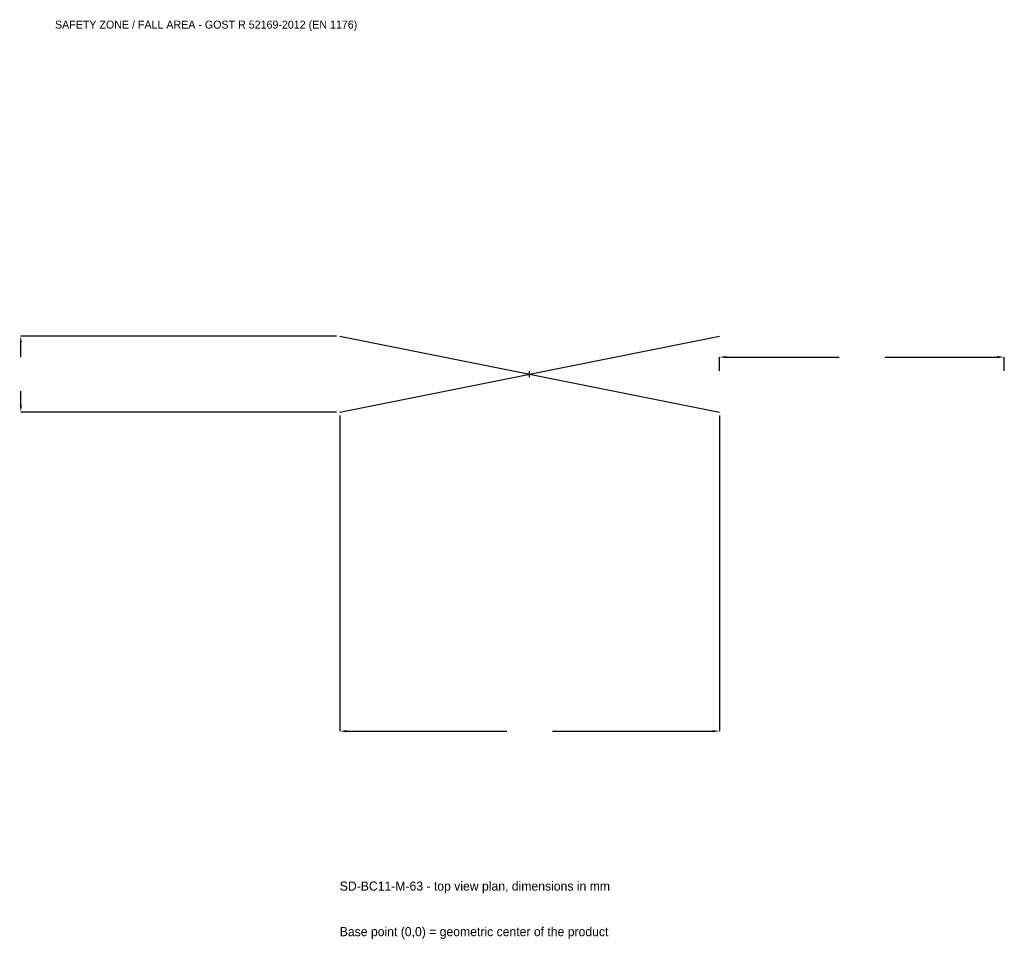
# Model space of a CAD drawing. Extents: x -2686 to 2500, y -2976 to 1867.
import ezdxf

# ---------------------------------------------------------------- set-up
doc = ezdxf.new("R2010")
doc.units = 0
for name, color, linetype in [('GP_MAF_zona_bezopasnosti', 1, 'Continuous'), ('ZSK_DANNYE', 3, 'Continuous'), ('ZSK_KONTUR', 7, 'Continuous'), ('ZSK_RAZMERY', 8, 'Continuous')]:
    doc.layers.add(name, color=color, linetype=linetype)
doc.dimstyles.new('ORION', dxfattribs={"dimtxt": 60, "dimasz": 36, "dimexe": 1.25, "dimexo": 18, "dimtad": 1, "dimcen": 2.5, "dimazin": 3, "dimtfac": 1, "dimtmove": 0, "dimatfit": 3})

# ---------------------------------------------------------------- blocks, each defined once
blk = doc.blocks.new('_CLOSEDFILLED')
at = {"color": 0, "linetype": 'BYBLOCK'}
blk.add_solid([(-1, 0.16), (0, 0), (-1, -0.16)], dxfattribs=at)
blk = doc.blocks.new('*D1')
for p, q in [((-1000, -218), (-1000, -1880)), ((1000, -218), (1000, -1880)), ((-964, -1880), (-120, -1880)), ((120, -1880), (964, -1880))]:
    blk.add_line(p, q)
at = {"layer": 'Defpoints'}
for p in [(-1000, -200), (1000, -200), (-1000, -1880)]:
    blk.add_point(p, dxfattribs=at)
at = {"layer": 'ZSK_RAZMERY', "xscale": 36, "yscale": 36, "rotation": 180}
blk.add_blockref('_CLOSEDFILLED', (-1000, -1880), dxfattribs=at)
at = {"layer": 'ZSK_RAZMERY', "xscale": 36, "yscale": 36}
blk.add_blockref('_CLOSEDFILLED', (1000, -1880), dxfattribs=at)
blk = doc.blocks.new('*D2')
for p, q in [((-1018, 200), (-2680, 200)), ((-2680, 90), (-2680, 164)), ((-2680, -164), (-2680, -90)), ((-1018, -200), (-2680, -200))]:
    blk.add_line(p, q)
at = {"layer": 'Defpoints'}
for p in [(-1000, 200), (-2680, -200), (-1000, -200)]:
    blk.add_point(p, dxfattribs=at)
at = {"layer": 'ZSK_RAZMERY', "xscale": 36, "yscale": 36}
for p, rotation in [((-2680, 200), 90), ((-2680, -200), 270)]:
    blk.add_blockref('_CLOSEDFILLED', p, dxfattribs=dict(at, rotation=rotation))
blk = doc.blocks.new('*D3')
for p, q in [((1000, 18), (1000, 90)), ((1036, 90), (1630, 90)), ((1870, 90), (2464, 90)), ((2500, 18), (2500, 90))]:
    blk.add_line(p, q)
at = {"layer": 'Defpoints'}
for p in [(1000, 90), (1000, 0), (2500, 0)]:
    blk.add_point(p, dxfattribs=at)
at = {"layer": 'ZSK_RAZMERY', "xscale": 36, "yscale": 36, "rotation": 180}
blk.add_blockref('_CLOSEDFILLED', (1000, 90), dxfattribs=at)
at = {"layer": 'ZSK_RAZMERY', "xscale": 36, "yscale": 36}
blk.add_blockref('_CLOSEDFILLED', (2500, 90), dxfattribs=at)
blk = doc.blocks.new('B1')
at = {"layer": 'ZSK_KONTUR'}
for p, q in [((-1000, -200), (1000, 200)), ((-1000, 200), (1000, -200))]:
    blk.add_line(p, q, dxfattribs=at)
at = {"layer": 'ZSK_RAZMERY'}
for p, q in [((-16, 0), (16, 0)), ((0, -16), (0, 16))]:
    blk.add_line(p, q, dxfattribs=at)
at = {"layer": 'GP_MAF_zona_bezopasnosti', "color": 1}
blk.add_text('SAFETY ZONE / FALL AREA - GOST R 52169-2012 (EN 1176)', height=42, dxfattribs=at).set_placement((-2500, 1820))
at = {"layer": 'ZSK_RAZMERY'}
dim = blk.add_linear_dim(base=(-2680, -200), p1=(-1000, -200), p2=(-1000, 200), angle=90, dimstyle='ORION', dxfattribs=at)
dim.commit()
dim.dimension.update_dxf_attribs({"geometry": '*D2', "text_midpoint": (-2680, 0)})
for base, p1, p2, picture, middle in [((1000, 90), (1000, 0), (2500, 0), '*D3', (1750, 90)), ((-1000, -1880), (-1000, -200), (1000, -200), '*D1', (0, -1880))]:
    dim = blk.add_linear_dim(base=base, p1=p1, p2=p2, dimstyle='ORION', dxfattribs=at)
    dim.commit()
    dim.dimension.update_dxf_attribs({"geometry": picture, "text_midpoint": middle})

msp = doc.modelspace()

# ---------------------------------------------------------------- block references
msp.add_blockref('B1', (0, 0))

# ---------------------------------------------------------------- texts
at = {"layer": 'ZSK_DANNYE', "color": 3}
msp.add_text('SD-BC11-M-63 - top view plan, dimensions in mm', height=48, dxfattribs=at).set_placement((-1000, -2720))
at = {"layer": 'ZSK_DANNYE', "color": 7}
msp.add_text('Base point (0,0) = geometric center of the product', height=48, dxfattribs=at).set_placement((-1000, -2960))

doc.saveas('drawing.dxf')
